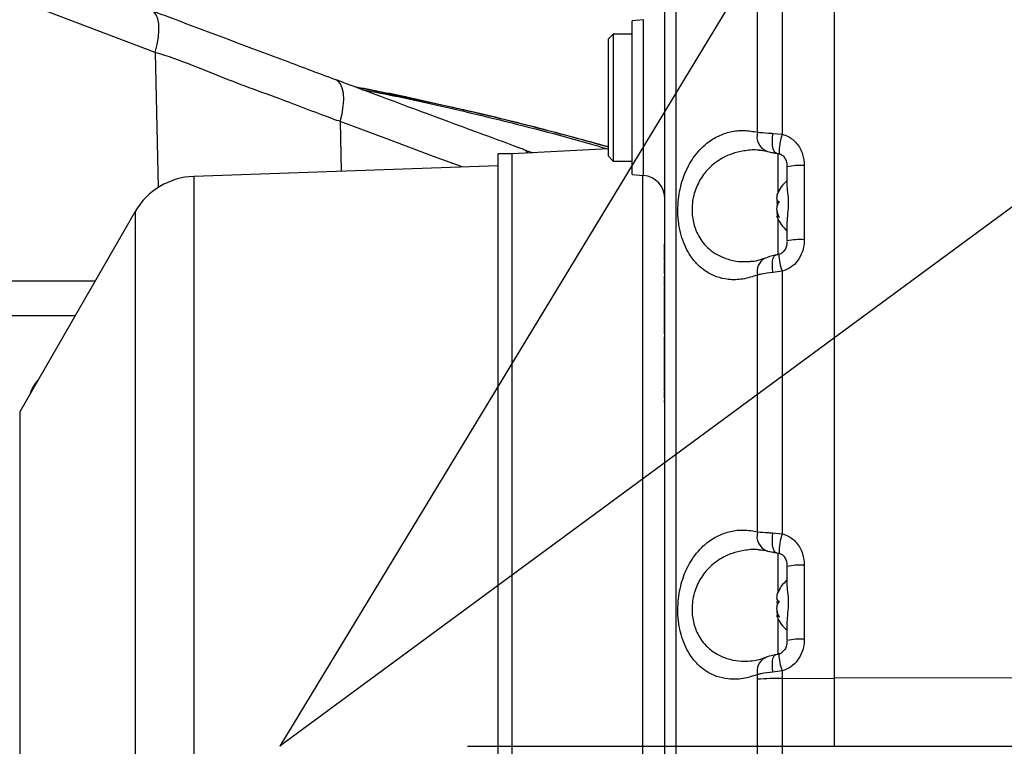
# Model space of a CAD drawing. Extents: x 0 to 16820, y 0 to 11880.
# Tile 24 of 78: x 7736 to 7945, y 6508 to 6662. Entities that reach past the tile are written whole.
import ezdxf

# ---------------------------------------------------------------- set-up
doc = ezdxf.new("R2010")
doc.units = 0
doc.header["$LTSCALE"] = 20
doc.layers.get('0').update_dxf_attribs({"linetype": 'CONTINUOUS'})
doc.styles.add('SLDTEXTSTYLE0', font='TXT', dxfattribs={"width": 0.605})
doc.dimstyles.new('SLDDIMSTYLE0', dxfattribs={"dimtxt": 100, "dimasz": 100, "dimexe": 0, "dimexo": 0.0625, "dimgap": 25, "dimtad": 1, "dimdec": 1, "dimrnd": 1e-09, "dimzin": 12, "dimtxsty": 'SLDTEXTSTYLE0', "dimsah": 1, "dimcen": 0, "dimazin": 3, "dimtfac": 1, "dimtofl": 0, "dimtmove": 0, "dimatfit": 3, "dimtolj": 1, "dimtzin": 12})
doc.dimstyles.new('SLDDIMSTYLE1', dxfattribs={"dimtxt": 100, "dimasz": 100, "dimexe": 0, "dimexo": 0.0625, "dimgap": 25, "dimtad": 1, "dimdec": 4, "dimlfac": 20, "dimzin": 12, "dimtxsty": 'SLDTEXTSTYLE0', "dimsah": 1, "dimcen": 0.09, "dimadec": 1, "dimazin": 3, "dimtfac": 1, "dimtofl": 0, "dimtmove": 0, "dimatfit": 3, "dimtolj": 1, "dimtzin": 12})

# ---------------------------------------------------------------- blocks, each defined once
blk = doc.blocks.new('_D')
at = {"color": 7, "linetype": 'CONTINUOUS'}
blk.add_line((10599.79, 8574.46), (7791.16, 6507.87), dxfattribs=at)
blk.add_solid([(10599.79, 8574.46), (10510.36, 8527.27), (10528.14, 8503.11)], dxfattribs=at)
at = {"color": 7, "linetype": 'CONTINUOUS', "insert": (8954.78, 7524), "char_height": 100, "attachment_point": 1, "rotation": 36.3456, "style": 'SLDTEXTSTYLE0'}
blk.add_mtext('R3487', dxfattribs=at)
blk = doc.blocks.new('_D_1')
at = {"color": 7, "linetype": 'CONTINUOUS'}
for q in [(9232.57, 8882.9), (7791.16, 6507.87)]:
    blk.add_line((8490.54, 7660.25), q, dxfattribs=at)
blk.add_solid([(8490.54, 7660.25), (8555.25, 7737.96), (8529.6, 7753.52)], dxfattribs=at)
at = {"color": 7, "linetype": 'CONTINUOUS', "insert": (8912.41, 8603.77), "char_height": 100, "attachment_point": 1, "rotation": 58.7465, "style": 'SLDTEXTSTYLE0'}
blk.add_mtext('R1348', dxfattribs=at)
blk = doc.blocks.new('_D_2')
at = {"color": 7, "linetype": 'CONTINUOUS'}
for p, q in [((4317.75, 7120.33), (3817.21, 7208.59)), ((7831.16, 6507.87), (11826.43, 6507.87))]:
    blk.add_line(p, q, dxfattribs=at)
blk.add_arc((7791.16, 6507.87), 4005.26, 0, 170, dxfattribs=at)
for points in [[(3846.75, 7203.38), (3880.08, 7298.85), (3850.61, 7304.42)], [(11796.43, 6507.87), (11810.18, 6608.05), (11780.18, 6607.68)]]:
    blk.add_solid(points, dxfattribs=at)
at = {"color": 7, "linetype": 'CONTINUOUS', "insert": (8009.94, 10638.69), "char_height": 100, "attachment_point": 1, "rotation": 355, "style": 'SLDTEXTSTYLE0'}
blk.add_mtext('170°', dxfattribs=at)
blk = doc.blocks.new('_D_3')
at = {"color": 7, "linetype": 'CONTINUOUS'}
for p, q in [((7831.16, 6507.87), (11819.08, 6507.87)), ((4317.75, 5895.41), (3824.45, 5808.43))]:
    blk.add_line(p, q, dxfattribs=at)
blk.add_arc((7791.16, 6507.87), 3997.91, 190, 0, dxfattribs=at)
for points in [[(11789.08, 6507.87), (11772.83, 6408.07), (11802.82, 6407.69)], [(3853.99, 5813.64), (3857.85, 5712.6), (3887.32, 5718.17)]]:
    blk.add_solid(points, dxfattribs=at)
at = {"color": 7, "linetype": 'CONTINUOUS', "insert": (7986.83, 2641.21), "char_height": 100, "attachment_point": 1, "rotation": 5, "style": 'SLDTEXTSTYLE0'}
blk.add_mtext('170°', dxfattribs=at)

msp = doc.modelspace()

# ---------------------------------------------------------------- linework, layer by layer
at = {"color": 7, "linetype": 'CONTINUOUS'}
for p, q in [((7909.1647242, 6892.5007975), (7909.1647242, 6522.5217056)), ((7868.6005001, 6662.4346918), (7866.1647265, 6662.2215903)), ((7866.1647265, 6629.521685), (7866.1647265, 6662.2215903)), ((7862.1647258, 6659.3716389), (7861.1647238, 6658.3716369)), ((7866.1647265, 6659.3716389), (7862.1647258, 6659.3716389)), ((7862.1647258, 6659.3716389), (7862.1647258, 6632.3716364)), ((7861.1647238, 6633.3716309), (7861.1647238, 6658.3716369)), ((7861.1647238, 6634.9427498), (7840.6647232, 6633.8683909)), ((7843.01654, 6634.8447746), (7845.0514314, 6634.0982861)), ((7840.6647232, 6633.8716394), (7837.6647246, 6633.8716394)), ((7837.6647246, 6381.8716353), (7837.6647246, 6633.8716394)), ((7840.6647232, 6381.8716353), (7840.6647232, 6633.8716394)), ((7861.1647238, 6633.3716309), (7862.1647258, 6632.3716364)), ((7862.1647258, 6632.3716364), (7866.1647265, 6632.3716364)), ((7837.6647246, 6631.3716343), (7772.8418068, 6629.1079691)), ((7899.1647263, 6627.6175028), (7899.1647263, 6631.127218)), ((7866.1647265, 6629.521685), (7868.6005001, 6629.308576)), ((7760.3749198, 6621.6171107), (7735.7986991, 6579.0498427)), ((7897.399952, 6620.6848046), (7897.0686023, 6620.6848046)), ((7899.1647263, 6615.3671018), (7899.1647263, 6618.876817)), ((7872.9647224, 6614.7370211), (7873.0647241, 6614.7370211)), ((7872.9647224, 6614.5575366), (7872.9647224, 6613.815049)), ((7872.9647224, 6614.5575366), (7873.0647241, 6614.5575366)), ((7872.9647224, 6613.815049), (7872.9647224, 6613.0325964)), ((7872.9647224, 6613.815049), (7873.0647241, 6613.815049)), ((7872.9647224, 6612.8748453), (7873.0647241, 6612.8748453)), ((7872.9647224, 6612.7030647), (7872.9647224, 6611.928331)), ((7872.9647224, 6611.928331), (7872.9647224, 6611.1921466)), ((7872.9647224, 6611.928331), (7873.0647241, 6611.928331)), ((7872.9647224, 6611.1921466), (7873.0647241, 6611.1921466)), ((7872.9647224, 6611.0171399), (7872.9647224, 6610.8331776)), ((7872.9647224, 6610.8331776), (7873.0647241, 6610.8331776)), ((7872.9647224, 6610.6985605), (7873.0647241, 6610.6985605)), ((7872.9647224, 6610.3136412), (7873.0647241, 6610.3136412)), ((7872.9647224, 6609.5304883), (7873.0647241, 6609.5304883)), ((7616.1947523, 6606.8716368), (7751.8616182, 6606.8716368)), ((7872.9647224, 6608.3652249), (7873.0647241, 6608.3652249)), ((7872.9647224, 6608.1408656), (7873.0647241, 6608.1408656)), ((7872.9647224, 6607.8716389), (7872.9647224, 6607.4229202)), ((7872.9647224, 6607.8716389), (7873.0647241, 6607.8716389)), ((7872.9647224, 6607.4229202), (7873.0647241, 6607.4229202)), ((7872.9647224, 6606.7358202), (7873.0647241, 6606.7358202)), ((7872.9647224, 6605.6729204), (7873.0647241, 6605.6729204)), ((7872.9647224, 6605.4979062), (7872.9647224, 6605.4275281)), ((7872.9647224, 6605.4275281), (7873.0647241, 6605.4275281)), ((7872.9647224, 6605.4275281), (7872.9647224, 6605.2480361)), ((7872.9647224, 6605.2480361), (7873.0647241, 6605.2480361)), ((7872.9647224, 6605.2480361), (7872.9647224, 6605.1793269)), ((7872.9647224, 6605.1793269), (7872.9647224, 6604.7306082)), ((7872.9647224, 6605.1793269), (7873.0647241, 6605.1793269)), ((7872.9647224, 6604.7306082), (7873.0647241, 6604.7306082)), ((7872.9647224, 6604.7306082), (7872.9647224, 6604.6534872)), ((7872.9647224, 6604.6534872), (7873.0647241, 6604.6534872)), ((7872.9647224, 6604.6534872), (7872.9647224, 6604.102405)), ((7872.9647224, 6604.102405), (7872.9647224, 6603.6536864)), ((7872.9647224, 6604.102405), (7873.0647241, 6604.102405)), ((7872.9647224, 6603.6536864), (7873.0647241, 6603.6536864)), ((7872.9647224, 6603.6487913), (7872.9647224, 6603.6326534)), ((7872.9647224, 6603.6326534), (7872.9647224, 6603.1432694)), ((7872.9647224, 6603.1881443), (7873.0647241, 6603.1881443)), ((7872.9647224, 6601.371648), (7872.9522203, 6601.371648)), ((7872.9647224, 6602.1427682), (7873.0647241, 6602.1427682)), ((7872.9647224, 6601.4381445), (7873.0647241, 6601.4381445)), ((7872.9647224, 6601.4381445), (7872.9647224, 6600.9894258)), ((7872.9647224, 6600.9894258), (7873.0647241, 6600.9894258)), ((7872.9647224, 6600.9894258), (7872.9647224, 6600.5280859)), ((7872.9647224, 6600.4677883), (7873.0647241, 6600.4677883)), ((7872.9647224, 6599.2857015), (7873.0647241, 6599.2857015)), ((7872.9647224, 6598.1484822), (7872.9647224, 6597.8486783)), ((7872.9647224, 6598.1344602), (7873.0647241, 6598.1344602)), ((7872.9647224, 6598.0254805), (7873.0647241, 6598.0254805)), ((7872.9647224, 6597.7754838), (7873.0647241, 6597.7754838)), ((7872.9647224, 6597.7306089), (7873.0647241, 6597.7306089)), ((7872.9647224, 6596.5716562), (7873.0647241, 6596.5716562)), ((7872.9647224, 6594.8139599), (7872.9522203, 6594.8139599)), ((7872.9647224, 6595.5984986), (7873.0647241, 6595.5984986)), ((7872.9647224, 6595.5767653), (7873.0647241, 6595.5767653)), ((7872.9647224, 6595.4421482), (7873.0647241, 6595.4421482)), ((7872.9647224, 6595.3524059), (7873.0647241, 6595.3524059)), ((7872.9647224, 6595.1729214), (7873.0647241, 6595.1729214)), ((7872.9647224, 6594.9998445), (7873.0647241, 6594.9998445)), ((7872.9647224, 6594.9485621), (7873.0647241, 6594.9485621)), ((7872.9647224, 6594.9485621), (7872.9647224, 6594.5447108)), ((7872.9647224, 6594.5447108), (7873.0647241, 6594.5447108)), ((7872.9647224, 6594.0223804), (7873.0647241, 6594.0223804)), ((7872.9647224, 6593.6024061), (7873.0647241, 6593.6024061)), ((7872.9647224, 6592.5703517), (7873.0647241, 6592.5703517)), ((7872.9647224, 6592.5254843), (7873.0647241, 6592.5254843)), ((7872.9647224, 6592.4870244), (7873.0647241, 6592.4870244)), ((7872.9647224, 6592.448557), (7873.0647241, 6592.448557)), ((7872.9647224, 6592.1408704), (7873.0647241, 6592.1408704)), ((7872.9647224, 6592.0318908), (7873.0647241, 6592.0318908)), ((7872.9647224, 6590.9101016), (7873.0647241, 6590.9101016)), ((7872.9647224, 6589.7883049), (7873.0647241, 6589.7883049)), ((7872.9647224, 6589.6606988), (7873.0647241, 6589.6606988)), ((7872.9647224, 6589.5797408), (7872.9647224, 6589.2927146)), ((7872.9647224, 6588.7947178), (7873.0647241, 6588.7947178)), ((7872.9647224, 6588.7562505), (7873.0647241, 6588.7562505)), ((7872.9647224, 6588.7434355), (7873.0647241, 6588.7434355)), ((7872.9647224, 6588.3716366), (7873.0647241, 6588.3716366)), ((7739.6711309, 6585.7570938), (7738.8962445, 6584.7614354)), ((7872.9647224, 6587.4101019), (7873.0647241, 6587.4101019)), ((7872.9647224, 6586.871641), (7872.9647224, 6586.217793)), ((7872.9647224, 6586.4485598), (7873.0647241, 6586.4485598)), ((7872.9647224, 6586.217793), (7873.0647241, 6586.217793)), ((7872.9647224, 6586.217793), (7872.9647224, 6584.7947172)), ((7872.9647224, 6584.7947172), (7873.0647241, 6584.7947172)), ((7872.9647224, 6584.7947172), (7872.9647224, 6584.525483)), ((7872.9647224, 6584.525483), (7873.0647241, 6584.525483)), ((7872.9647224, 6584.525483), (7872.9647224, 6584.1408691)), ((7872.9647224, 6584.1408691), (7873.0647241, 6584.1408691)), ((7737.9967135, 6582.9439184), (7737.9493837, 6582.7749393)), ((7872.9647224, 6583.4870211), (7873.0647241, 6583.4870211)), ((7872.9647224, 6583.3075366), (7873.0647241, 6583.3075366)), ((7872.9647224, 6582.6388619), (7873.0647241, 6582.6388619)), ((7872.9647224, 6581.9485581), (7873.0647241, 6581.9485581)), ((7872.9647224, 6581.4613796), (7872.9647224, 6581.3439957)), ((7872.9647224, 6581.4613796), (7873.0647241, 6581.4613796)), ((7872.9647224, 6581.3439957), (7873.0647241, 6581.3439957)), ((7872.9647224, 6581.3439957), (7872.9647224, 6580.974201)), ((7872.9647224, 6580.974201), (7873.0647241, 6580.974201)), ((7899.1647263, 6542.6175057), (7899.1647263, 6546.1272171)), ((7897.399952, 6535.6848019), (7897.0686023, 6535.6848019)), ((7899.1647263, 6530.3671009), (7899.1647263, 6533.8768142)), ((7909.1647242, 6522.5217056), (7909.1647242, 6507.8716374))]:
    msp.add_line(p, q, dxfattribs=at)
at = {"color": 8, "linetype": 'CONTINUOUS'}
for p, q in [((7764.6409006, 6655.4834938), (7630.3175961, 6706.3970065)), ((7892.8806533, 6638.5026819), (7892.8806533, 6693.1268519)), ((7898.1042479, 6693.9124114), (7898.1042479, 6638.0733496)), ((7868.6005001, 6629.308576), (7868.6005001, 6662.4346918)), ((7764.6409006, 6655.4834938), (7765.2773087, 6626.7497784)), ((7827.9951488, 6643.7615252), (7807.251002, 6648.1043047)), ((7827.8590863, 6643.8205785), (7827.9951488, 6643.7615252)), ((7804.0210021, 6640.7936758), (7804.2648652, 6630.2052906)), ((7896.1559807, 6638.2533557), (7898.1042479, 6638.0733496)), ((7897.2693955, 6625.8151999), (7897.2693955, 6633.9915192)), ((7902.8160994, 6631.4012876), (7902.8160994, 6615.6411714)), ((7772.8418068, 6629.1079691), (7772.8418068, 6458.9713237)), ((7868.4264024, 6380.4199642), (7868.4264024, 6629.3238125)), ((7760.3749198, 6621.6171107), (7760.3749198, 6461.992739)), ((7897.2693955, 6612.4131999), (7897.2693955, 6619.928079)), ((7872.9647224, 6613.0325964), (7873.0647241, 6613.0325964)), ((7872.9647224, 6612.7030647), (7873.0647241, 6612.7030647)), ((7898.1042479, 6608.912403), (7896.1559807, 6608.6746699)), ((7898.1042479, 6608.912403), (7898.1042479, 6553.0733525)), ((7892.8806533, 6553.5026773), (7892.8806533, 6608.1268511)), ((7872.9647224, 6603.6326534), (7873.0647241, 6603.6326534)), ((7872.9647224, 6600.5280859), (7873.0647241, 6600.5280859)), ((7747.5650062, 6599.4296915), (7616.7525773, 6599.4296915)), ((7735.7986991, 6579.0498427), (7735.7986991, 6437.2239805)), ((7896.1559807, 6553.2533622), (7898.1042479, 6553.0733525)), ((7897.2693955, 6540.815199), (7897.2693955, 6548.9915258)), ((7902.8160994, 6546.4012905), (7902.8160994, 6530.6411723)), ((7897.2693955, 6527.4132027), (7897.2693955, 6534.9280762)), ((7892.8806086, 6522.1325609), (7892.8806533, 6523.1268511)), ((7898.1042479, 6523.9124058), (7896.1559807, 6523.674669)), ((7898.1042479, 6523.9124058), (7898.1044118, 6522.3175914)), ((7898.1044118, 6522.3175914), (7909.1647242, 6522.3841465)), ((7909.1647242, 6522.5217056), (7979.9399947, 6522.3942355))]:
    msp.add_line(p, q, dxfattribs=at)
at = {"color": 8, "linetype": 'CONTINUOUS', "flags": 128}
for points in [[(7764.6409006, 6655.4834938), (7765.0591725, 6657.1489668), (7765.3305785, 6658.7451345), (7765.4465244, 6660.221467), (7765.403339, 6661.5312195), (7765.2023912, 6662.6329071), (7764.8500421, 6663.4916759), (7764.357447, 6664.0803314), (7763.9347234, 6664.3223113)], [(7804.0210021, 6640.7936758), (7804.4202182, 6642.444039), (7804.6710755, 6644.027049), (7804.7658022, 6645.4936511), (7804.7014617, 6646.7983967), (7804.4800482, 6647.9008591), (7804.1084225, 6648.7668848), (7803.5981006, 6649.3696219), (7803.1253063, 6649.6404654)], [(7829.9927798, 6631.1037264), (7823.9080471, 6633.3606935), (7813.9510018, 6637.0750612), (7804.0210542, 6640.7936609), (7804.0210021, 6640.7936758), (7804.0210021, 6640.7936758)], [(7896.9102402, 6634.0343601), (7896.6509451, 6634.1528839), (7896.3999425, 6634.4790852), (7896.2063392, 6634.9922812), (7896.0804318, 6635.6651879), (7896.0289334, 6636.4619977), (7896.0545708, 6637.340287), (7896.1559807, 6638.2533557)], [(7844.0116507, 6634.0437925), (7843.614572, 6634.5165617), (7843.01654, 6634.8447746)], [(7896.1559807, 6608.6746699), (7896.0545708, 6609.5673389), (7896.0289334, 6610.398697), (7896.0804318, 6611.1245102), (7896.2063392, 6611.7061547), (7896.3999425, 6612.1126882), (7896.6509451, 6612.3224742), (7896.7285951, 6612.3439691)], [(7896.9102402, 6549.0343555), (7896.6509451, 6549.1528793), (7896.3999425, 6549.4790806), (7896.2063392, 6549.9922841), (7896.0804318, 6550.6651907), (7896.0289334, 6551.461993), (7896.0545708, 6552.3402936), (7896.1559807, 6553.2533622)], [(7896.1559807, 6523.674669), (7896.0545708, 6524.567338), (7896.0289334, 6525.3986961), (7896.0804318, 6526.1245074), (7896.2063392, 6526.7061538), (7896.3999425, 6527.1126854), (7896.6509451, 6527.3224733), (7896.7285951, 6527.3439719)]]:
    msp.add_lwpolyline(points, dxfattribs=at)
at = {"color": 7, "linetype": 'CONTINUOUS'}
for centre, radius, start, end in [((7791.1647235, 6507.8716374), 3487, 190, 170), ((7791.1647235, 6507.8716374), 1348, 190, 170), ((7773.3653001, 6614.1171089), 15, 92, 150), ((7868.1647235, 6624.3276062), 5, 0, 85), ((7903.5637053, 6622.7522483), 7, 128.934088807, 158.314093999), ((7903.5637053, 6622.9910265), 7, 201.761895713, 231.065911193), ((7903.5637053, 6537.7522483), 7, 128.934088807, 158.314093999), ((7903.5637053, 6537.9910265), 7, 201.761895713, 231.065911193)]:
    msp.add_arc(centre, radius, start, end, dxfattribs=at)
at = {"color": 8, "linetype": 'CONTINUOUS'}
for centre, radius, start, end in [((7896.0784994, 6637.5490041), 3.3370228, 163.39410279, 248.924606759), ((7909.6166733, 6634.1603113), 12.1592684, 161.227259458, 181.110986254), ((7901.960569, 6618.3390613), 13.0902135, 86.252678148, 102.332388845), ((7901.960569, 6602.578945), 13.0902135, 86.252678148, 102.332388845), ((7895.8815455, 6608.9430366), 3.1099056, 119.00757061, 195.215310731), ((7907.3398568, 6612.5412847), 9.922966, 180.227587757, 201.450997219), ((7896.0784984, 6552.5490047), 3.3370203, 163.394183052, 248.924609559), ((7909.6166445, 6549.1603182), 12.1592398, 161.227233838, 181.111043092), ((7901.9605937, 6533.338909), 13.0903667, 86.252830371, 102.332352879), ((7901.9605988, 6517.578636), 13.0905209, 86.25289697, 102.332228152), ((7907.3397859, 6527.541274), 9.922895, 180.227532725, 201.451074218), ((7895.8815562, 6523.9430328), 3.1099149, 119.007700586, 195.21519157), ((7898.3142104, 6442.5625036), 79.7553637, 90.150718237, 93.906493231)]:
    msp.add_arc(centre, radius, start, end, dxfattribs=at)
for points, knots in [([(7874.8883207, 6992.393235), (7874.8888293, 6992.3903569), (7874.8921279, 6992.3716872), (7874.907034, 6991.8598752), (7874.9376182, 6990.6581664), (7874.9748259, 6988.6551896), (7875.0090757, 6986.0397313), (7875.0449108, 6982.7036204), (7875.0814423, 6978.6650445), (7875.119009, 6973.9324234), (7875.1575159, 6968.5543834), (7875.1963465, 6962.5766752), (7875.2351105, 6956.0334176), (7875.2732532, 6948.9456588), (7875.3101214, 6941.3705118), (7875.3451975, 6933.378718), (7875.3774494, 6925.068876), (7875.4075688, 6916.4322536), (7875.4347145, 6907.5457529), (7875.4564338, 6898.4955714), (7875.4717105, 6889.3665387), (7875.4803033, 6867.5413118), (7875.4679739, 6799.6132696), (7875.4754248, 6704.6511142), (7875.476838, 6619.334255), (7875.4738301, 6577.1754034), (7875.4708505, 6559.1164512), (7875.4708749, 6541.0461524), (7875.4764304, 6522.9542929), (7875.4922004, 6505.6473923), (7875.5131765, 6489.1447518), (7875.5318697, 6473.5678295), (7875.5508002, 6458.2303922), (7875.5693735, 6443.2606383), (7875.5873907, 6428.7618724), (7875.6045891, 6414.8079815), (7875.6208987, 6401.5072915), (7875.6361445, 6388.9683689), (7875.6502923, 6377.2929931), (7875.6633914, 6366.5278661), (7875.6752307, 6356.7568057), (7875.685714, 6348.0666663), (7875.694665, 6340.542517), (7875.7021789, 6334.1960109), (7875.7082108, 6329.0724635), (7875.7124335, 6325.5056759), (7875.7151713, 6323.2554929), (7875.7168291, 6321.8440258), (7875.716934, 6321.7290946), (7875.7169892, 6321.668694)], [0, 0, 0, 0, 0.00247169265, 0.01603312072, 0.02958798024, 0.04042775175, 0.05130651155, 0.06218502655, 0.07302469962, 0.0838446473, 0.09470279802, 0.10556108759, 0.11638088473, 0.12724629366, 0.13815093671, 0.14905549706, 0.15992091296, 0.17070113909, 0.18151522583, 0.19237564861, 0.20325285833, 0.21408620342, 0.26992211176, 0.44443552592, 0.55141168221, 0.57282048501, 0.59424358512, 0.61565788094, 0.63704955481, 0.65843198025, 0.67695324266, 0.69554077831, 0.71412818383, 0.73264935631, 0.75116919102, 0.76975520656, 0.78834144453, 0.80686126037, 0.82539735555, 0.84399963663, 0.86260210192, 0.88113818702, 0.89967684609, 0.91828181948, 0.93688695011, 0.95542566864, 0.96976890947, 0.98411243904, 1, 1, 1, 1]), ([(7804.0210021, 6640.7936758), (7804.020985, 6640.7936808), (7802.5463666, 6641.2226589), (7791.4097405, 6645.6066586), (7779.678569, 6649.6302759), (7770.1413837, 6653.8537218), (7764.6409174, 6655.4834889), (7764.6409006, 6655.4834938)], [0, 0, 0, 0, 0.0000028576, 0.2468016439, 0.6234236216, 0.9999988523, 1, 1, 1, 1]), ([(7808.7377355, 6647.5491023), (7811.2804726, 6647.0649189), (7820.6556267, 6645.2797189), (7836.7474168, 6641.4541057), (7851.682074, 6637.6960243), (7859.7759521, 6635.300279), (7861.1647238, 6634.8892099)], [0, 0, 0, 0, 0.1440915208, 0.5312701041, 0.9195739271, 1, 1, 1, 1]), ([(7861.1647238, 6635.3146082), (7860.4583451, 6635.5154475), (7856.6749609, 6636.591148), (7849.7774668, 6638.4276942), (7841.5047946, 6640.5464323), (7834.2410855, 6642.3161621), (7830.0771879, 6643.2797236), (7827.9951488, 6643.7615252)], [0, 0, 0, 0, 0.0644287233, 0.3450820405, 0.6257839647, 0.812883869, 1, 1, 1, 1]), ([(7892.8806533, 6608.1268511), (7891.832316, 6607.7874211), (7889.7358695, 6607.1086351), (7886.7764955, 6607.0695789), (7884.0982102, 6607.6605335), (7881.9012977, 6608.7574047), (7880.0604745, 6610.2798311), (7878.6550312, 6611.9889751), (7877.5497648, 6613.9393524), (7876.7262807, 6616.0291396), (7876.1633827, 6618.3619341), (7875.891699, 6620.7601067), (7875.9061976, 6623.1217649), (7876.1492044, 6625.3411144), (7876.6115503, 6627.4528618), (7877.2721746, 6629.4680375), (7878.1352699, 6631.3541934), (7879.2357323, 6633.1674574), (7880.5541071, 6634.7983635), (7882.3185149, 6636.4272051), (7884.5074992, 6637.7857972), (7887.1690389, 6638.6919605), (7889.9882984, 6639.0139504), (7891.9165047, 6638.6731101), (7892.8806533, 6638.5026819)], [0, 0, 0, 0, 0.0680137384, 0.1360126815, 0.1930133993, 0.2499586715, 0.294503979, 0.3390055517, 0.3755534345, 0.4120675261, 0.4486596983, 0.4852288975, 0.5174397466, 0.5496560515, 0.5808453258, 0.6120508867, 0.6457912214, 0.6795536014, 0.7188165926, 0.7581060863, 0.8164478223, 0.874842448, 0.9374182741, 1, 1, 1, 1]), ([(7892.8806533, 6638.5026819), (7893.6042632, 6638.4396845), (7894.5908557, 6638.353792), (7895.8265882, 6638.2744932), (7896.1559807, 6638.2533557)], [0, 0, 0, 0, 0.7334435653, 1, 1, 1, 1]), ([(7898.1042479, 6638.0733496), (7898.5467906, 6637.9252563), (7899.7138748, 6637.534701), (7901.3751099, 6636.1329864), (7902.6133977, 6633.9207445), (7902.7508362, 6632.2124692), (7902.8160994, 6631.4012876)], [0, 0, 0, 0, 0.1590780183, 0.4195244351, 0.7243587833, 1, 1, 1, 1]), ([(7893.235748, 6634.6511787), (7893.0931225, 6634.6685895), (7891.991722, 6634.8030413), (7890.0338059, 6634.5857778), (7887.40549, 6633.9730811), (7884.7277902, 6632.7359159), (7882.2138397, 6630.7405688), (7880.2160062, 6627.901986), (7879.2434489, 6625.1964343), (7878.9181089, 6622.953248), (7878.9004309, 6620.7732629), (7879.2584989, 6618.944607), (7879.884457, 6617.2487317), (7880.5375751, 6615.9686906), (7881.6271263, 6614.5030151), (7883.0118071, 6613.2195979), (7884.8221669, 6612.0904314), (7886.9858506, 6611.3042602), (7889.2154964, 6610.8980812), (7890.6845812, 6610.9904853), (7891.2965705, 6611.0289789)], [0, 0, 0, 0, 0.0116005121, 0.0895829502, 0.1599317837, 0.2317926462, 0.3247066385, 0.4021309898, 0.4716117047, 0.5063251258, 0.5423989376, 0.6062754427, 0.6231843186, 0.6641368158, 0.7063979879, 0.7582186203, 0.8114229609, 0.8798792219, 0.9499602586, 1, 1, 1, 1]), ([(7902.8160994, 6615.6411714), (7902.8142903, 6615.5116469), (7902.8018856, 6614.6235026), (7902.5070381, 6613.0309705), (7901.4952773, 6611.1248356), (7900.0080428, 6609.6364265), (7898.7391676, 6609.1538664), (7898.1042479, 6608.912403)], [0, 0, 0, 0, 0.0442015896, 0.3030886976, 0.5416362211, 0.7706439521, 1, 1, 1, 1]), ([(7896.1559807, 6608.6746699), (7895.2609903, 6608.5555784), (7894.0447639, 6608.3937419), (7893.1238815, 6608.182615), (7892.8806533, 6608.1268511)], [0, 0, 0, 0, 0.7358748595, 1, 1, 1, 1]), ([(7892.8806533, 6523.1268511), (7891.8469579, 6522.7906761), (7889.7502682, 6522.1087975), (7886.8023837, 6522.0675904), (7884.1083411, 6522.6550488), (7881.91908, 6523.7467513), (7880.0665556, 6525.270758), (7878.6668462, 6526.9735014), (7877.5525288, 6528.928416), (7876.7352867, 6531.0061629), (7876.1630757, 6533.3442165), (7875.8942564, 6535.7326572), (7875.9032201, 6538.1096395), (7876.1466294, 6540.320439), (7876.6078236, 6542.4451263), (7877.266904, 6544.4527052), (7878.1309805, 6546.3487829), (7879.2281155, 6548.1554779), (7880.5488868, 6549.794433), (7882.3036502, 6551.4140775), (7884.4951478, 6552.7820223), (7887.1463634, 6553.686264), (7889.9762909, 6554.0146303), (7891.9048882, 6553.6746757), (7892.8806533, 6553.5026773)], [0, 0, 0, 0, 0.0670553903, 0.136011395, 0.1922616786, 0.2499526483, 0.2939197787, 0.3390014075, 0.3750415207, 0.4120638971, 0.4479609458, 0.4852300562, 0.5169318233, 0.5496604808, 0.5804598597, 0.6120551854, 0.6454394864, 0.679557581, 0.7184483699, 0.7581088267, 0.8156686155, 0.8748462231, 0.9366790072, 1, 1, 1, 1]), ([(7892.8806533, 6553.5026773), (7893.6042801, 6553.439681), (7894.5909086, 6553.3537888), (7895.8265899, 6553.2744984), (7896.1559807, 6553.2533622)], [0, 0, 0, 0, 0.7334338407, 1, 1, 1, 1]), ([(7898.1042479, 6553.0733525), (7898.5467909, 6552.9252609), (7899.7138789, 6552.5347092), (7901.3751058, 6551.13298), (7902.6133971, 6548.920743), (7902.7508361, 6547.2124698), (7902.8160994, 6546.4012905)], [0, 0, 0, 0, 0.1590778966, 0.4195251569, 0.724359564, 1, 1, 1, 1]), ([(7893.235748, 6549.6511741), (7893.0931312, 6549.6685868), (7891.9920836, 6549.8030178), (7890.0335733, 6549.5857569), (7887.4056348, 6548.9731172), (7884.7277842, 6547.7359231), (7882.2138637, 6545.7405841), (7880.2160123, 6542.9020054), (7879.2434479, 6540.1964608), (7878.9181093, 6537.953258), (7878.900427, 6535.7733343), (7879.2585074, 6533.9446056), (7879.8844349, 6532.2487602), (7880.5376126, 6530.9686466), (7881.6269991, 6529.5031665), (7883.0119273, 6528.2195009), (7884.8219722, 6527.0905384), (7886.9859162, 6526.3042314), (7889.2154355, 6525.8980889), (7890.6845538, 6525.9904867), (7891.296563, 6526.028978)], [0, 0, 0, 0, 0.0116034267, 0.0895821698, 0.1599341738, 0.2317950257, 0.3247089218, 0.4021331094, 0.4716137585, 0.5063271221, 0.5424011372, 0.6062762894, 0.6231850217, 0.6641374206, 0.7064012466, 0.7582187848, 0.8114261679, 0.8798789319, 0.9499596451, 1, 1, 1, 1]), ([(7902.8160994, 6530.6411723), (7902.8142904, 6530.5116467), (7902.801886, 6529.6235029), (7902.5070356, 6528.0309709), (7901.4952795, 6526.1248335), (7900.0080477, 6524.6364314), (7898.7391682, 6524.1538695), (7898.1042479, 6523.9124058)], [0, 0, 0, 0, 0.04420207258, 0.30308891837, 0.54163733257, 0.7706450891, 1, 1, 1, 1]), ([(7896.1559807, 6523.674669), (7895.2609903, 6523.555578), (7894.0447638, 6523.393742), (7893.1238815, 6523.182615), (7892.8806533, 6523.1268511)], [0, 0, 0, 0, 0.7358748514, 1, 1, 1, 1]), ([(7892.9061269, 6466.2390149), (7892.90365, 6470.7912928), (7892.8986852, 6479.9163811), (7892.8939204, 6493.8547302), (7892.8878614, 6507.957096), (7892.88303, 6517.400045), (7892.8806086, 6522.1325609)], [0, 0, 0, 0, 0.2471397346, 0.4953941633, 0.7471070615, 1, 1, 1, 1]), ([(7898.1044118, 6522.3175914), (7898.1104748, 6517.5781572), (7898.1226289, 6508.0773563), (7898.1399546, 6493.7316735), (7898.1561226, 6479.3291999), (7898.1686072, 6469.8014597), (7898.1748645, 6465.0261759)], [0, 0, 0, 0, 0.2470676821, 0.4952787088, 0.7470347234, 1, 1, 1, 1])]:
    msp.add_open_spline(points, degree=3, knots=knots, dxfattribs=at)
at = {"color": 7, "linetype": 'CONTINUOUS'}
for points, knots in [([(7873.1647258, 6329.0658391), (7873.1647258, 6329.1229671), (7873.1647258, 6329.2315613), (7873.1647258, 6330.5835477), (7873.1647258, 6332.7295802), (7873.1647258, 6336.0964718), (7873.1647258, 6340.9396469), (7873.1647258, 6347.0409024), (7873.1647258, 6354.293964), (7873.1647258, 6362.5830744), (7873.1647258, 6371.8687256), (7873.1647258, 6382.2378919), (7873.1647258, 6393.4960061), (7873.1647258, 6405.4812915), (7873.1647258, 6418.149533), (7873.1647258, 6431.6143843), (7873.1647258, 6445.6035613), (7873.1647258, 6459.9376211), (7873.1647258, 6474.5746481), (7873.1647258, 6489.627986), (7873.1647258, 6504.7816161), (7873.1647258, 6519.8184051), (7873.1647258, 6539.578472), (7873.1647258, 6574.2154807), (7873.1647258, 6643.466786), (7873.1647258, 6732.8817028), (7873.1647258, 6812.8378463), (7873.1647258, 6858.3858535), (7873.1647258, 6876.9431885), (7873.1647258, 6888.2268877), (7873.1647258, 6897.2347438), (7873.1647258, 6905.9805819), (7873.1647258, 6914.3248089), (7873.1647258, 6922.4008116), (7873.1647258, 6930.1584303), (7873.1647258, 6937.6471368), (7873.1647258, 6944.8010485), (7873.1647258, 6951.4965704), (7873.1647258, 6957.6908122), (7873.1647258, 6963.3450516), (7873.1647258, 6968.4676318), (7873.1647258, 6972.9647826), (7873.1647258, 6976.8119643), (7873.1647258, 6979.9900771), (7873.1647258, 6982.5022106), (7873.1647258, 6984.127328), (7873.1647258, 6985.2868865), (7873.1647258, 6985.6583379), (7873.1647258, 6985.6146525), (7873.1647258, 6985.5965472)], [0, 0, 0, 0, 0.0156631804, 0.0297740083, 0.0439448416, 0.0619322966, 0.0800444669, 0.0985505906, 0.1171930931, 0.1351822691, 0.1532965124, 0.1718048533, 0.1904493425, 0.2084311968, 0.2265376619, 0.2450375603, 0.2636731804, 0.2816645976, 0.2997808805, 0.3182916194, 0.3369388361, 0.3549223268, 0.3729574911, 0.4090280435, 0.4811691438, 0.6254513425, 0.734999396, 0.7726710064, 0.7915067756, 0.8026549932, 0.8138075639, 0.8243497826, 0.8349688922, 0.8452360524, 0.8556001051, 0.8660374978, 0.8765493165, 0.8871379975, 0.8975021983, 0.9079402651, 0.9184529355, 0.929042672, 0.9393996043, 0.9498301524, 0.9603349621, 0.9709167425, 0.9783899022, 0.9910437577, 1, 1, 1, 1]), ([(7803.1268607, 6649.6423728), (7799.724501, 6650.9128175), (7788.1544269, 6655.2330958), (7775.0783041, 6660.132895), (7765.3954042, 6663.7753777), (7763.9361297, 6664.324323)], [0, 0, 0, 0, 0.2613294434, 0.8886776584, 1, 1, 1, 1]), ([(7843.1294163, 6634.8109192), (7840.2130251, 6635.8844637), (7829.5506619, 6639.8093558), (7816.21517, 6644.7534193), (7805.8366311, 6648.6317835), (7803.1355145, 6649.6411658)], [0, 0, 0, 0, 0.2178427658, 0.7964359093, 1, 1, 1, 1]), ([(7827.8514271, 6643.7868423), (7824.5368376, 6644.544646), (7817.6353927, 6646.1225009), (7810.6943154, 6647.4668835), (7807.086862, 6648.1655932)], [0, 0, 0, 0, 0.4802747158, 1, 1, 1, 1]), ([(7861.1647238, 6635.3786236), (7856.2807141, 6636.7062854), (7846.5518021, 6639.3509779), (7835.4283224, 6642.1086704), (7829.1848703, 6643.5009374), (7827.8523807, 6643.7980777)], [0, 0, 0, 0, 0.44225288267, 0.88096454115, 1, 1, 1, 1]), ([(7893.2377671, 6634.6760786), (7893.7557381, 6634.6525702), (7894.2971596, 6634.6279974), (7894.8492639, 6634.4378778), (7894.873177, 6634.4296432)], [0, 0, 0, 0, 0.9566873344, 1, 1, 1, 1]), ([(7894.8845689, 6634.4350076), (7894.9485493, 6634.4188718), (7895.2998882, 6634.3302643), (7895.9758297, 6634.1783372), (7896.6405934, 6634.0826392), (7896.9171693, 6634.0428239)], [0, 0, 0, 0, 0.1150569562, 0.6318181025, 1, 1, 1, 1]), ([(7896.9138016, 6634.0294278), (7896.9446321, 6634.0263622), (7897.1121858, 6634.009702), (7897.3646568, 6633.9521776), (7897.5640098, 6633.8964576), (7897.5913872, 6633.8888055)], [0, 0, 0, 0, 0.1628495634, 0.88503286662, 1, 1, 1, 1]), ([(7897.4556898, 6633.8926798), (7897.5529246, 6633.8749065), (7897.902003, 6633.8110993), (7898.4309493, 6633.3838921), (7898.9239869, 6632.6358052), (7899.1597402, 6631.8248598), (7899.1380385, 6631.3034772), (7899.1306995, 6631.1271584)], [0, 0, 0, 0, 0.0856797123, 0.3075949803, 0.5654723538, 0.8530534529, 1, 1, 1, 1]), ([(7897.5720455, 6626.2244007), (7897.4234578, 6625.9948361), (7897.1660084, 6625.5970825), (7897.0037773, 6625.2161454), (7896.9787879, 6625.0533868), (7897.0498627, 6625.0733851), (7897.0686023, 6625.0786579)], [0, 0, 0, 0, 0.3662930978, 0.6346554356, 0.9036727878, 1, 1, 1, 1]), ([(7897.5720455, 6623.6781276), (7897.4241516, 6623.7160568), (7897.167919, 6623.7817709), (7896.9984068, 6624.1835165), (7896.9924495, 6624.6913255), (7897.1354303, 6625.2999652), (7897.3490334, 6625.823647), (7897.5173609, 6626.1261322), (7897.5720455, 6626.2244007)], [0, 0, 0, 0, 0.2355784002, 0.4081495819, 0.58115428, 0.7450899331, 0.9171872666, 1, 1, 1, 1]), ([(7899.1647263, 6618.876817), (7899.2032731, 6619.4647999), (7899.2840087, 6620.6963209), (7899.5281741, 6622.9010855), (7899.4155282, 6625.1505528), (7899.1900108, 6626.7120822), (7899.169579, 6627.4437324), (7899.1647263, 6627.6175028)], [0, 0, 0, 0, 0.2143088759, 0.4488665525, 0.6927838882, 0.9270346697, 1, 1, 1, 1]), ([(7897.0680063, 6624.1060591), (7897.0515606, 6624.0377791), (7896.9800751, 6623.7409822), (7896.9858639, 6623.2888469), (7897.0709053, 6622.9855514), (7897.1028452, 6622.8716395)], [0, 0, 0, 0, 0.1572375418, 0.6834744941, 1, 1, 1, 1]), ([(7897.5720455, 6620.3253588), (7897.4241501, 6620.5919287), (7897.1679071, 6621.0537864), (7896.9984154, 6621.8462246), (7896.9924443, 6622.5234557), (7897.1354621, 6623.1051828), (7897.3489994, 6623.4723235), (7897.517359, 6623.6276684), (7897.5720455, 6623.6781276)], [0, 0, 0, 0, 0.2355697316, 0.4081470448, 0.5811360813, 0.7450673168, 0.917192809, 1, 1, 1, 1]), ([(7897.0680063, 6621.6372198), (7897.0515717, 6621.6044222), (7896.9800965, 6621.4617831), (7896.9849853, 6621.1199656), (7897.067381, 6620.7997112), (7897.0969443, 6620.6848046)], [0, 0, 0, 0, 0.16069124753, 0.69885797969, 1, 1, 1, 1]), ([(7897.0692878, 6620.3999168), (7897.0519738, 6620.4369613), (7896.9783358, 6620.5945157), (7897.0009946, 6620.638713), (7897.0183258, 6620.6725186)], [0, 0, 0, 0, 0.23512219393, 1, 1, 1, 1]), ([(7897.0686023, 6620.6646136), (7897.0922447, 6620.6657463), (7897.155772, 6620.6687899), (7897.3505459, 6620.5183445), (7897.517714, 6620.3726962), (7897.5720455, 6620.3253588)], [0, 0, 0, 0, 0.2857700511, 0.7678673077, 1, 1, 1, 1]), ([(7899.1387312, 6615.2442789), (7899.1242922, 6614.945944), (7899.0945609, 6614.3316453), (7898.7372691, 6613.4870178), (7898.1751761, 6612.8528077), (7897.6913787, 6612.5521316), (7897.4363152, 6612.5107605), (7897.4209105, 6612.5082618)], [0, 0, 0, 0, 0.2583798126, 0.5320275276, 0.7705596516, 0.9861428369, 1, 1, 1, 1]), ([(7872.9647224, 6614.7370211), (7872.9647224, 6614.7439034), (7872.9647224, 6614.7524107), (7872.9647224, 6614.5887889), (7872.9647224, 6614.5575366)], [0, 0, 0, 0, 0.8089966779, 1, 1, 1, 1]), ([(7872.9647224, 6613.0325964), (7872.9647224, 6613.0025699), (7872.9647224, 6612.9489328), (7872.9647224, 6612.8974899), (7872.9647224, 6612.8748453)], [0, 0, 0, 0, 0.5598098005, 1, 1, 1, 1]), ([(7872.9647224, 6612.8748453), (7872.9647224, 6612.8433812), (7872.9647224, 6612.7871811), (7872.9647224, 6612.7287727), (7872.9647224, 6612.7030647)], [0, 0, 0, 0, 0.5598573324, 1, 1, 1, 1]), ([(7894.3566431, 6611.6596705), (7893.8639014, 6611.4894457), (7892.8474916, 6611.1383122), (7891.8244942, 6610.947743), (7891.330225, 6610.9663808), (7891.3020168, 6610.9674445)], [0, 0, 0, 0, 0.4701264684, 0.9697598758, 1, 1, 1, 1]), ([(7896.7247655, 6612.3379192), (7896.624266, 6612.3196955), (7896.0683527, 6612.2188908), (7895.2469465, 6611.9954036), (7894.6273574, 6611.7480211), (7894.3783839, 6611.6486138)], [0, 0, 0, 0, 0.1166086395, 0.6450210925, 1, 1, 1, 1]), ([(7897.4154194, 6612.5038883), (7897.3928343, 6612.4970508), (7897.0968927, 6612.4074562), (7896.8149594, 6612.3576984), (7896.5545421, 6612.3117379)], [0, 0, 0, 0, 0.0763159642, 1, 1, 1, 1]), ([(7872.9647224, 6610.6985605), (7872.9647224, 6610.6884815), (7872.9647224, 6610.670515), (7872.9647224, 6610.4225149), (7872.9647224, 6610.3136412)], [0, 0, 0, 0, 0.56099297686, 1, 1, 1, 1]), ([(7872.9647224, 6610.3136412), (7872.9647224, 6610.1809627), (7872.9647224, 6609.9436325), (7872.9647224, 6609.6569168), (7872.9647224, 6609.5304883)], [0, 0, 0, 0, 0.55904586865, 1, 1, 1, 1]), ([(7872.9647224, 6609.5304883), (7872.9647224, 6609.3465804), (7872.9647224, 6608.9791031), (7872.9647224, 6608.5792677), (7872.9647224, 6608.3880002), (7872.9647224, 6608.3728227), (7872.9647224, 6608.3652249)], [0, 0, 0, 0, 0.27957588, 0.5586370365, 0.7790561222, 1, 1, 1, 1]), ([(7872.9647224, 6607.4229202), (7872.9647224, 6607.3208653), (7872.9647224, 6607.138526), (7872.9647224, 6606.8589279), (7872.9647224, 6606.7358202)], [0, 0, 0, 0, 0.5596977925, 1, 1, 1, 1]), ([(7872.9647224, 6607.2478986), (7872.9647224, 6607.2354052), (7872.9647224, 6607.0268563), (7872.9647224, 6607.0228462), (7872.9647224, 6607.0190764)], [0, 0, 0, 0, 0.0599065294, 1, 1, 1, 1]), ([(7872.9647224, 6606.7358202), (7872.9647224, 6606.5601707), (7872.9647224, 6606.2093936), (7872.9647224, 6605.7509411), (7872.9647224, 6605.7025323), (7872.9647224, 6605.6729204)], [0, 0, 0, 0, 0.2802918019, 0.5597508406, 1, 1, 1, 1]), ([(7872.9647224, 6603.1881443), (7872.9647224, 6603.1751935), (7872.9647224, 6603.1493468), (7872.9647224, 6602.9288852), (7872.9647224, 6602.5598109), (7872.9647224, 6602.2818348), (7872.9647224, 6602.1427682)], [0, 0, 0, 0, 0.28091173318, 0.56063370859, 0.78019279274, 1, 1, 1, 1]), ([(7872.9647224, 6602.1427682), (7872.9647224, 6601.9867676), (7872.9647224, 6601.7073803), (7872.9647224, 6601.5206228), (7872.9647224, 6601.4381445)], [0, 0, 0, 0, 0.5583668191, 1, 1, 1, 1]), ([(7872.9647224, 6600.4677883), (7872.9647224, 6600.4566827), (7872.9647224, 6600.4345453), (7872.9647224, 6600.151172), (7872.9647224, 6599.7322814), (7872.9647224, 6599.4346548), (7872.9647224, 6599.2857015)], [0, 0, 0, 0, 0.2808162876, 0.5597707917, 0.7796783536, 1, 1, 1, 1]), ([(7872.9647224, 6599.2857015), (7872.9647224, 6599.1000622), (7872.9647224, 6598.7290312), (7872.9647224, 6598.3338474), (7872.9647224, 6598.1565797), (7872.9647224, 6598.1418408), (7872.9647224, 6598.1344602)], [0, 0, 0, 0, 0.2793712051, 0.5583696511, 0.7788522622, 1, 1, 1, 1]), ([(7872.9647224, 6597.7306089), (7872.9647224, 6597.6894903), (7872.9647224, 6597.6074916), (7872.9647224, 6597.1646786), (7872.9647224, 6596.7969044), (7872.9647224, 6596.5716562)], [0, 0, 0, 0, 0.2804709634, 0.55931484, 1, 1, 1, 1]), ([(7872.9647224, 6596.5716562), (7872.9647224, 6596.3378443), (7872.9647224, 6596.0120977), (7872.9647224, 6595.676713), (7872.9647224, 6595.6246092), (7872.9647224, 6595.5984986)], [0, 0, 0, 0, 0.5592290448, 0.7791175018, 1, 1, 1, 1]), ([(7872.9647224, 6594.5447108), (7872.9647224, 6594.4775553), (7872.9647224, 6594.3839578), (7872.9647224, 6594.1755225), (7872.9647224, 6594.073426), (7872.9647224, 6594.0223804)], [0, 0, 0, 0, 0.55945976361, 0.77974170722, 1, 1, 1, 1]), ([(7872.9647224, 6594.0223804), (7872.9647224, 6593.9397051), (7872.9647224, 6593.7919626), (7872.9647224, 6593.6603635), (7872.9647224, 6593.6024061)], [0, 0, 0, 0, 0.5595909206, 1, 1, 1, 1]), ([(7872.9647224, 6593.647281), (7872.9647224, 6593.4945649), (7872.9647224, 6593.1898453), (7872.9647224, 6592.8252346), (7872.9647224, 6592.6027797), (7872.9647224, 6592.5811629), (7872.9647224, 6592.5703517)], [0, 0, 0, 0, 0.2804847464, 0.5596608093, 0.7797723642, 1, 1, 1, 1]), ([(7872.9647224, 6592.5254843), (7872.9647224, 6592.5080209), (7872.9647224, 6592.4035239), (7872.9647224, 6592.2682038), (7872.9647224, 6592.1466416), (7872.9647224, 6592.1342459), (7872.9647224, 6592.128048)], [0, 0, 0, 0, 0.0721897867, 0.4319688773, 0.7159799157, 1, 1, 1, 1]), ([(7872.9647224, 6592.0318908), (7872.9647224, 6592.018477), (7872.9647224, 6592.0016925), (7872.9647224, 6591.7049203), (7872.9647224, 6591.4859307), (7872.9647224, 6591.2074296), (7872.9647224, 6591.0092665), (7872.9647224, 6590.9101016)], [0, 0, 0, 0, 0.4991269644, 0.6245500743, 0.7495824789, 0.8746859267, 1, 1, 1, 1]), ([(7872.9647224, 6590.9101016), (7872.9647224, 6590.8109779), (7872.9647224, 6590.6128094), (7872.9647224, 6590.3346133), (7872.9647224, 6590.1107835), (7872.9647224, 6589.834334), (7872.9647224, 6589.8087502), (7872.9647224, 6589.7883049)], [0, 0, 0, 0, 0.12536986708, 0.25063992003, 0.37570922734, 0.50109594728, 1, 1, 1, 1]), ([(7872.9647224, 6589.6606988), (7872.9647224, 6589.5404545), (7872.9647224, 6589.3003551), (7872.9647224, 6589.015077), (7872.9647224, 6588.8475343), (7872.9647224, 6588.8123384), (7872.9647224, 6588.7947178)], [0, 0, 0, 0, 0.2800439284, 0.5591816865, 0.7793066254, 1, 1, 1, 1]), ([(7872.9647224, 6588.7434355), (7872.9647224, 6588.7292537), (7872.9647224, 6588.7008447), (7872.9647224, 6588.5357825), (7872.9647224, 6588.3474573), (7872.9647224, 6588.2206947), (7872.9647224, 6588.1572908)], [0, 0, 0, 0, 0.27875949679, 0.55841420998, 0.77912849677, 1, 1, 1, 1]), ([(7872.9647224, 6588.3716366), (7872.9647224, 6588.3601724), (7872.9647224, 6588.345828), (7872.9647224, 6588.0913234), (7872.9647224, 6587.9037412), (7872.9647224, 6587.6649049), (7872.9647224, 6587.4950933), (7872.9647224, 6587.4101019)], [0, 0, 0, 0, 0.4991507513, 0.6245539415, 0.749613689, 0.8746805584, 1, 1, 1, 1]), ([(7872.9647224, 6587.4101019), (7872.9647224, 6587.3251427), (7872.9647224, 6587.1553064), (7872.9647224, 6586.9167687), (7872.9647224, 6586.7249981), (7872.9647224, 6586.487982), (7872.9647224, 6586.4660706), (7872.9647224, 6586.4485598)], [0, 0, 0, 0, 0.1253697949, 0.2506184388, 0.3757155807, 0.5010935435, 1, 1, 1, 1]), ([(7738.8962445, 6584.7614354), (7738.7077406, 6584.4317421), (7738.3696939, 6583.8404982), (7738.1111059, 6583.2188978), (7737.9967135, 6582.9439184)], [0, 0, 0, 0, 0.5576267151, 1, 1, 1, 1]), ([(7872.9647224, 6584.1773248), (7872.9647224, 6584.1184568), (7872.9647224, 6584.0007209), (7872.9647224, 6583.7861049), (7872.9647224, 6583.5158636), (7872.9647224, 6583.4985606), (7872.9647224, 6583.4870211)], [0, 0, 0, 0, 0.1255840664, 0.251168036, 0.5005944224, 1, 1, 1, 1]), ([(7872.9647224, 6583.3075366), (7872.9647224, 6583.2998123), (7872.9647224, 6583.2901452), (7872.9647224, 6583.1037264), (7872.9647224, 6582.9738927), (7872.9647224, 6582.8142443), (7872.9647224, 6582.6973196), (7872.9647224, 6582.6388619)], [0, 0, 0, 0, 0.4987536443, 0.6241995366, 0.7494803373, 0.8747499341, 1, 1, 1, 1]), ([(7872.9647224, 6582.6388619), (7872.9647224, 6582.5799966), (7872.9647224, 6582.4622614), (7872.9647224, 6582.2476427), (7872.9647224, 6581.9774012), (7872.9647224, 6581.9600979), (7872.9647224, 6581.9485581)], [0, 0, 0, 0, 0.1255788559, 0.2511676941, 0.5005941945, 1, 1, 1, 1]), ([(7893.2377671, 6549.6760851), (7893.7561023, 6549.6524786), (7894.297941, 6549.6278017), (7894.8492621, 6549.437877), (7894.873177, 6549.4296386)], [0, 0, 0, 0, 0.9566226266, 1, 1, 1, 1]), ([(7894.8845689, 6549.4350142), (7894.9485506, 6549.4188766), (7895.2999249, 6549.3302527), (7895.9757159, 6549.1783722), (7896.6405807, 6549.0826406), (7896.9171693, 6549.0428156)], [0, 0, 0, 0, 0.1150546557, 0.6318563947, 1, 1, 1, 1]), ([(7896.9138016, 6549.0294232), (7896.9446315, 6549.0263603), (7897.1121823, 6549.0097143), (7897.3647234, 6548.9521879), (7897.5640106, 6548.8964568), (7897.5913872, 6548.8888009)], [0, 0, 0, 0, 0.1628425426, 0.8849974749, 1, 1, 1, 1]), ([(7897.4556898, 6548.8926827), (7897.5529246, 6548.874908), (7897.9020022, 6548.8110958), (7898.4309496, 6548.3838924), (7898.9239861, 6547.6358048), (7899.1597408, 6546.8248592), (7899.1380387, 6546.3034751), (7899.1306995, 6546.1271538)], [0, 0, 0, 0, 0.0856798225, 0.3075948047, 0.5654718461, 0.8530515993, 1, 1, 1, 1]), ([(7899.1647263, 6533.8768142), (7899.2032716, 6534.464786), (7899.2840012, 6535.6962363), (7899.5281756, 6537.9011201), (7899.4155274, 6540.1505468), (7899.1900109, 6541.7120847), (7899.169579, 6542.4437353), (7899.1647263, 6542.6175057)], [0, 0, 0, 0, 0.2143189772, 0.4488704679, 0.6927859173, 0.927035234, 1, 1, 1, 1]), ([(7897.5720455, 6541.2244036), (7897.4234555, 6540.9948386), (7897.1660018, 6540.597084), (7897.0037948, 6540.2161503), (7896.9787436, 6540.0533906), (7897.0498635, 6540.073388), (7897.0686023, 6540.078657)], [0, 0, 0, 0, 0.36632551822, 0.63471229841, 0.9037534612, 1, 1, 1, 1]), ([(7897.5720455, 6538.6781267), (7897.4241511, 6538.716055), (7897.1679176, 6538.7817675), (7896.9984106, 6539.1835311), (7896.9924362, 6539.6912577), (7897.1354632, 6540.3000679), (7897.3490213, 6540.8236235), (7897.5173601, 6541.1261324), (7897.5720455, 6541.2244036)], [0, 0, 0, 0, 0.2355818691, 0.4081557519, 0.5811629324, 0.7450730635, 0.9171860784, 1, 1, 1, 1]), ([(7897.0680063, 6539.1060563), (7897.0515607, 6539.0377771), (7896.9800684, 6538.740953), (7896.9858598, 6538.2888781), (7897.0709056, 6537.9855527), (7897.1028452, 6537.8716367)], [0, 0, 0, 0, 0.1572250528, 0.6834900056, 1, 1, 1, 1]), ([(7897.5720455, 6535.3253598), (7897.4241499, 6535.5919284), (7897.1679057, 6536.0537855), (7896.9984161, 6536.8462234), (7896.9924443, 6537.523454), (7897.1354624, 6538.10518), (7897.3489991, 6538.4723225), (7897.5173589, 6538.6276676), (7897.5720455, 6538.6781267)], [0, 0, 0, 0, 0.2355690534, 0.4081473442, 0.5811355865, 0.7450669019, 0.9171927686, 1, 1, 1, 1]), ([(7897.0680063, 6536.6372189), (7897.0515602, 6536.6044359), (7896.9801003, 6536.46199), (7896.9858747, 6536.1118452), (7897.0709038, 6535.782829), (7897.1028452, 6535.6592334)], [0, 0, 0, 0, 0.1572881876, 0.6834335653, 1, 1, 1, 1]), ([(7897.0692878, 6535.3999159), (7897.052206, 6535.4366365), (7896.979503, 6535.5929254), (7896.9986775, 6535.6970002), (7897.1337267, 6535.6786518), (7897.349155, 6535.5202035), (7897.5173967, 6535.3731321), (7897.5720455, 6535.3253598)], [0, 0, 0, 0, 0.0823729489, 0.3505930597, 0.6047037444, 0.8715985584, 1, 1, 1, 1]), ([(7899.1387312, 6530.2442762), (7899.124291, 6529.9459398), (7899.0945568, 6529.3316272), (7898.7372698, 6528.4870158), (7898.1751754, 6527.852809), (7897.6913802, 6527.5521198), (7897.4363152, 6527.5107589), (7897.4209105, 6527.5082609)], [0, 0, 0, 0, 0.2583734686, 0.5320238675, 0.7705579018, 0.9861428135, 1, 1, 1, 1]), ([(7896.7247655, 6527.3379183), (7896.6242687, 6527.3196961), (7896.0684724, 6527.2189182), (7895.2468095, 6526.9953609), (7894.6273383, 6526.7480163), (7894.3783839, 6526.6486129)], [0, 0, 0, 0, 0.1166239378, 0.6449870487, 1, 1, 1, 1]), ([(7897.4154194, 6527.5038874), (7897.3928343, 6527.4970512), (7897.0968883, 6527.4074722), (7896.8149574, 6527.3577066), (7896.5545421, 6527.3117388)], [0, 0, 0, 0, 0.0763148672, 1, 1, 1, 1]), ([(7894.3566431, 6526.6596733), (7893.8638066, 6526.4894485), (7892.8471265, 6526.1382891), (7891.8251385, 6525.9477255), (7891.3302214, 6525.9663802), (7891.3020094, 6525.9674436)], [0, 0, 0, 0, 0.4701086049, 0.9697943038, 1, 1, 1, 1])]:
    msp.add_open_spline(points, degree=3, knots=knots, dxfattribs=at)

# ---------------------------------------------------------------- dimensions: what is measured, and where the dimension line sits
for base, line1, line2, picture, middle in [((8140.2463275, 10497.8926284), ((6833.3630896, 6507.8716374), (7791.1647235, 6507.8716374)), ((4357.1400888, 7113.3828329), (6463.6438724, 6741.9493809)), '_D_2', (8140.2463275, 10497.8926284)), ((8139.6056329, 2525.1738183), ((4357.1400888, 5902.3604418), (6463.6438724, 6273.7938939)), ((6833.3630896, 6507.8716374), (7791.1647235, 6507.8716374)), '_D_3', (8139.6056329, 2525.1738183))]:
    dim = msp.add_angular_dim_2l(base=base, line1=line1, line2=line2, dimstyle='SLDDIMSTYLE1', dxfattribs=at)
    dim.commit()
    dim.dimension.update_dxf_attribs({"geometry": picture, "text_midpoint": middle, "dimtype": 162})
for mpoint, picture, middle in [((8490.5424676, 7660.2495143), '_D_1', (9128.1680713, 8710.8770973)), ((10599.7943733, 8574.4554102), '_D', (9195.4797484, 7541.1637238))]:
    dim = msp.add_radius_dim(center=(7791.1647235, 6507.8716374), mpoint=mpoint, dimstyle='SLDDIMSTYLE0', dxfattribs=at)
    dim.commit()
    dim.dimension.update_dxf_attribs({"geometry": picture, "text_midpoint": middle, "dimtype": 164})

doc.saveas('drawing.dxf')
